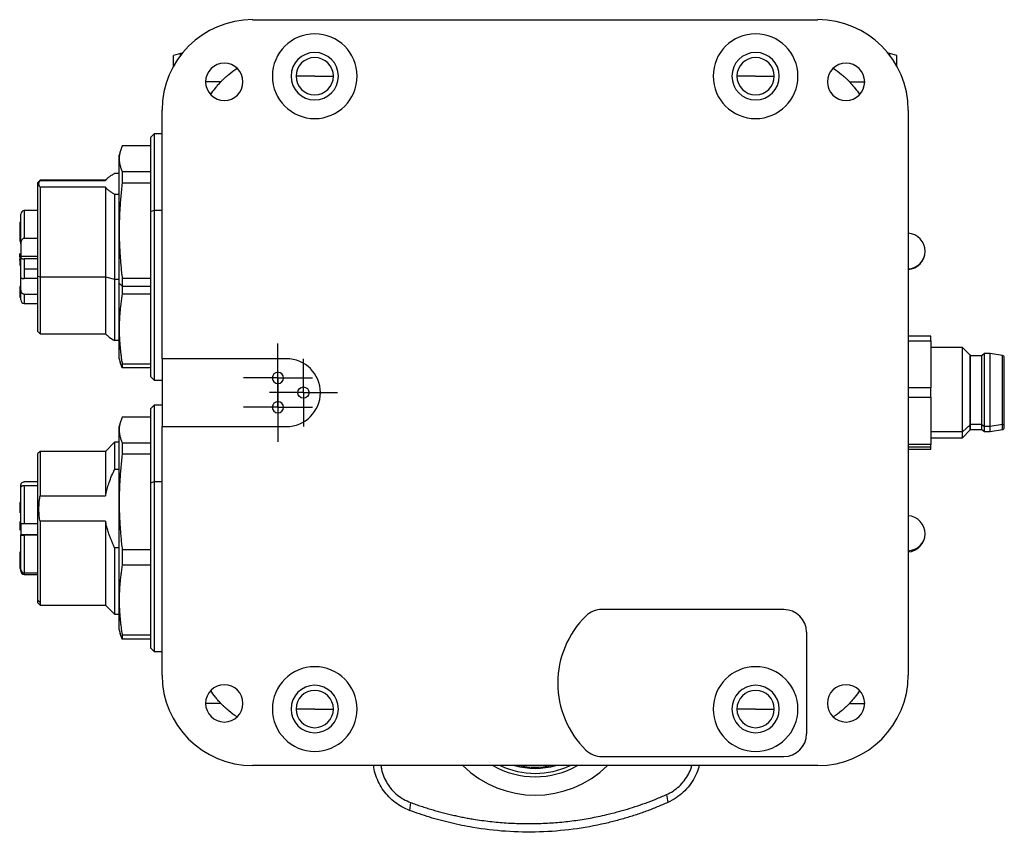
# Model space of a CAD drawing. Header units: inches. Extents: x 0.86 to 7.63, y 2.11 to 8.98.
# Tile 4 of 9: x 3.26 to 4.97, y 2.11 to 3.52. Entities that reach past the tile are written whole.
import ezdxf

# ---------------------------------------------------------------- set-up
doc = ezdxf.new("R2010")
doc.units = ezdxf.units.IN
doc.header["$MEASUREMENT"] = 0
doc.layers.add('SLD-0', color=179, linetype='Continuous')

# ---------------------------------------------------------------- blocks, each defined once
blk = doc.blocks.new('SW_CENTERMARKSYMBOL_0')
at = {"layer": 'SLD-0', "color": 0}
for p, q in [((0, 0.0492), (0, 0.0591)), ((0, 0), (0, 0.0492)), ((-0.0492, 0), (-0.0591, 0)), ((0, 0), (-0.0492, 0)), ((0, 0), (0, -0.0492)), ((0, 0), (0.0492, 0)), ((0.0492, 0), (0.0591, 0)), ((0, -0.0492), (0, -0.0591))]:
    blk.add_line(p, q, dxfattribs=at)
blk = doc.blocks.new('SW_CENTERMARKSYMBOL_1')
at = {"layer": 'SLD-0', "color": 0}
for p, q in [((0, 0.0492), (0, 0.0602)), ((0, 0), (0, 0.0492)), ((-0.0492, 0), (-0.0602, 0)), ((0, 0), (-0.0492, 0)), ((0, 0), (0, -0.0492)), ((0, 0), (0.0492, 0)), ((0.0492, 0), (0.0602, 0)), ((0, -0.0492), (0, -0.0602))]:
    blk.add_line(p, q, dxfattribs=at)
blk = doc.blocks.new('SW_CENTERMARKSYMBOL_2')
at = {"layer": 'SLD-0', "color": 0}
for p, q in [((0, 0.0492), (0, 0.0602)), ((0, 0), (0, 0.0492)), ((-0.0492, 0), (-0.0602, 0)), ((0, 0), (-0.0492, 0)), ((0, 0), (0, -0.0492)), ((0, 0), (0.0492, 0)), ((0.0492, 0), (0.0602, 0)), ((0, -0.0492), (0, -0.0602))]:
    blk.add_line(p, q, dxfattribs=at)

msp = doc.modelspace()

# ---------------------------------------------------------------- linework, layer by layer
at = {"color": 7, "linetype": 'Continuous', "lineweight": 25}
for p, q in [((3.6612, 3.5233), (4.6454, 3.5233)), ((3.5358, 3.4643), (3.5234, 3.461)), ((3.5382, 3.4643), (3.5358, 3.4643)), ((3.5358, 3.4612), (3.5358, 3.4643)), ((4.7708, 3.4643), (4.7683, 3.4643)), ((4.7832, 3.461), (4.7708, 3.4643)), ((4.7708, 3.4611), (4.7708, 3.4643)), ((3.5234, 3.4415), (3.5234, 3.461)), ((4.7832, 3.4415), (4.7832, 3.461)), ((3.6058, 3.4151), (3.5795, 3.4151)), ((3.7694, 3.4249), (3.7369, 3.4249)), ((3.7694, 3.4249), (3.8019, 3.4249)), ((4.5371, 3.4249), (4.5047, 3.4249)), ((4.5371, 3.4249), (4.5696, 3.4249)), ((4.7007, 3.4151), (4.7271, 3.4151)), ((3.5037, 2.9328), (3.5037, 3.3659)), ((4.8029, 3.3659), (4.8029, 2.3816)), ((3.4899, 3.3245), (3.484, 3.3186)), ((3.484, 3.1892), (3.484, 3.3186)), ((3.5037, 3.3245), (3.4899, 3.3245)), ((3.4899, 3.3245), (3.4899, 3.1915)), ((3.4306, 3.2934), (3.4289, 3.2871)), ((3.484, 3.3033), (3.4341, 3.3033)), ((3.4289, 3.2811), (3.4289, 3.2871)), ((3.4289, 3.1558), (3.4289, 3.2811)), ((3.4341, 3.2589), (3.4341, 3.2387)), ((3.4341, 3.2589), (3.484, 3.2589)), ((3.2911, 3.2438), (3.2871, 3.2399)), ((3.4052, 3.2438), (3.2911, 3.2438)), ((3.2911, 3.2438), (3.2911, 3.2433)), ((3.2911, 3.2433), (3.4052, 3.2433)), ((3.4082, 3.2467), (3.4052, 3.2438)), ((3.4052, 3.2438), (3.4052, 3.2433)), ((3.4289, 3.2556), (3.421, 3.2556)), ((3.2871, 3.0763), (3.2871, 3.2399)), ((3.4052, 3.2314), (3.2911, 3.2314)), ((3.2911, 3.2314), (3.2911, 3.0753)), ((3.4052, 3.2314), (3.4052, 3.0753)), ((3.484, 3.2387), (3.4341, 3.2387)), ((3.421, 3.2191), (3.421, 3.0712)), ((3.4289, 3.2191), (3.421, 3.2191)), ((3.2871, 3.1907), (3.2635, 3.1907)), ((3.2635, 3.1907), (3.2635, 3.1424)), ((3.484, 3.1892), (3.4899, 3.1915)), ((3.484, 2.9013), (3.484, 3.1892)), ((3.4899, 3.1915), (3.4899, 2.8954)), ((3.4899, 3.1915), (3.5037, 3.1915)), ((3.2576, 3.1326), (3.2576, 3.1847)), ((3.2556, 3.1705), (3.2576, 3.1705)), ((3.2556, 3.1705), (3.2556, 3.1611)), ((3.2576, 3.1611), (3.2556, 3.1611)), ((3.2556, 3.1598), (3.2576, 3.1598)), ((3.2556, 3.1598), (3.2556, 3.1546)), ((3.4289, 3.0641), (3.4289, 3.1558)), ((3.2556, 3.1546), (3.2576, 3.1546)), ((3.2576, 3.1535), (3.2556, 3.1535)), ((3.2556, 3.1527), (3.2576, 3.1527)), ((3.2556, 3.1527), (3.2556, 3.1388)), ((3.2556, 3.1388), (3.2576, 3.1388)), ((3.2871, 3.1424), (3.2635, 3.1424)), ((3.2556, 3.1376), (3.2576, 3.1376)), ((3.2576, 3.1326), (3.2576, 3.1108)), ((3.2576, 3.1156), (3.2556, 3.1156)), ((3.2556, 3.11), (3.2556, 3.1156)), ((3.2556, 3.11), (3.2576, 3.11)), ((3.2556, 3.1047), (3.2576, 3.1047)), ((3.2576, 3.1108), (3.2576, 3.1082)), ((3.2871, 3.1108), (3.2576, 3.1108)), ((3.2576, 3.074), (3.2576, 3.1082)), ((3.2635, 3.1067), (3.2635, 3.0891)), ((3.2871, 3.1067), (3.2635, 3.1067)), ((3.2556, 3.1015), (3.2576, 3.1015)), ((3.2576, 3.1003), (3.2556, 3.1003)), ((3.2556, 3.0958), (3.2576, 3.0958)), ((3.2635, 3.0891), (3.2635, 3.0725)), ((3.2635, 3.0891), (3.2871, 3.0891)), ((3.2576, 3.0547), (3.2576, 3.074)), ((3.2871, 3.0725), (3.2635, 3.0725)), ((3.2871, 3.0763), (3.2911, 3.0753)), ((3.2871, 2.98), (3.2871, 3.0763)), ((3.2911, 3.0753), (3.4052, 3.0753)), ((3.2911, 3.0753), (3.2911, 2.9761)), ((3.4052, 3.0753), (3.421, 3.0712)), ((3.4052, 3.0753), (3.4052, 2.9761)), ((3.421, 3.0712), (3.421, 2.9643)), ((3.421, 3.0712), (3.4289, 3.0712)), ((3.4341, 3.0729), (3.4341, 3.059)), ((3.4341, 3.0729), (3.484, 3.0729)), ((3.2576, 3.0586), (3.2556, 3.0586)), ((3.2556, 3.0583), (3.2576, 3.0583)), ((3.2556, 3.0583), (3.2556, 3.0467)), ((3.2576, 3.0351), (3.2576, 3.0547)), ((3.4289, 3.0641), (3.4341, 3.059)), ((3.4289, 2.9847), (3.4289, 3.0641)), ((3.4341, 3.059), (3.484, 3.059)), ((3.4341, 3.059), (3.4341, 3.0453)), ((3.2576, 3.0467), (3.2556, 3.0467)), ((3.2556, 3.0457), (3.2576, 3.0457)), ((3.2556, 3.0398), (3.2576, 3.0398)), ((3.2871, 3.0449), (3.2635, 3.0449)), ((3.2635, 3.0449), (3.2635, 3.0292)), ((3.484, 3.0453), (3.4341, 3.0453)), ((3.2635, 3.0292), (3.2871, 3.0292)), ((3.4289, 2.9328), (3.4289, 2.9847)), ((3.2871, 2.98), (3.2911, 2.9761)), ((3.2911, 2.9761), (3.4052, 2.9761)), ((3.4052, 2.9761), (3.4082, 2.9731)), ((4.8423, 2.9722), (4.8029, 2.9722)), ((4.8423, 2.964), (4.8423, 2.9722)), ((3.4289, 2.9643), (3.421, 2.9643)), ((4.8029, 2.964), (4.8423, 2.964)), ((4.8423, 2.964), (4.8423, 2.8819)), ((4.8972, 2.9525), (4.8423, 2.9525)), ((4.911, 2.9387), (4.8972, 2.9525)), ((4.8972, 2.8055), (4.8972, 2.9525)), ((3.4289, 2.9328), (3.4306, 2.9265)), ((3.7202, 2.9328), (3.5037, 2.9328)), ((3.5037, 2.9328), (3.5037, 2.8147)), ((4.9112, 2.9387), (4.911, 2.9387)), ((4.911, 2.8175), (4.911, 2.9387)), ((4.9112, 2.8175), (4.9112, 2.9387)), ((4.9308, 2.9377), (4.9112, 2.9377)), ((4.9358, 2.9416), (4.9308, 2.9377)), ((4.9308, 2.8183), (4.9308, 2.9377)), ((4.9456, 2.9416), (4.9358, 2.9416)), ((4.9358, 2.8149), (4.9358, 2.9416)), ((4.9669, 2.9382), (4.9456, 2.9416)), ((4.9456, 2.8149), (4.9456, 2.9416)), ((4.9669, 2.8179), (4.9669, 2.9382)), ((4.9702, 2.8212), (4.9702, 2.9344)), ((3.4341, 2.9166), (3.4307, 2.9265)), ((3.4341, 2.924), (3.484, 2.924)), ((3.4341, 2.924), (3.4341, 2.9166)), ((3.484, 2.9166), (3.4341, 2.9166)), ((3.484, 2.9013), (3.4899, 2.8954)), ((3.4899, 2.8954), (3.5037, 2.8954)), ((4.8423, 2.8819), (4.8029, 2.8819)), ((4.8423, 2.8656), (4.8423, 2.8819)), ((4.8029, 2.8656), (4.8423, 2.8656)), ((4.8423, 2.8656), (4.8423, 2.7834)), ((3.4899, 2.8521), (3.484, 2.8462)), ((3.5037, 2.8521), (3.4899, 2.8521)), ((3.4899, 2.8521), (3.4899, 2.719)), ((3.484, 2.8308), (3.4341, 2.8308)), ((3.484, 2.7168), (3.484, 2.8462)), ((3.4306, 2.821), (3.4289, 2.8147)), ((3.4289, 2.8086), (3.4289, 2.8147)), ((3.5037, 2.3816), (3.5037, 2.8147)), ((3.5037, 2.8147), (3.7202, 2.8147)), ((4.911, 2.8175), (4.8972, 2.8055)), ((4.9112, 2.8175), (4.911, 2.8175)), ((4.911, 2.8088), (4.911, 2.8175)), ((4.9308, 2.8183), (4.9112, 2.8183)), ((4.9112, 2.8088), (4.9112, 2.8175)), ((4.9308, 2.8183), (4.9358, 2.8149)), ((4.9308, 2.8097), (4.9308, 2.8183)), ((4.9456, 2.8149), (4.9358, 2.8149)), ((4.9358, 2.8058), (4.9358, 2.8149)), ((4.9669, 2.8179), (4.9456, 2.8149)), ((4.9456, 2.8058), (4.9456, 2.8149)), ((4.9669, 2.8092), (4.9669, 2.8179)), ((4.9702, 2.8131), (4.9702, 2.8212)), ((3.4289, 2.6834), (3.4289, 2.8086)), ((4.8972, 2.8055), (4.8423, 2.8055)), ((4.8423, 2.795), (4.8972, 2.795)), ((4.8972, 2.795), (4.911, 2.8088)), ((4.8972, 2.795), (4.8972, 2.8055)), ((4.911, 2.8088), (4.9112, 2.8088)), ((4.9112, 2.8097), (4.9308, 2.8097)), ((4.9308, 2.8097), (4.9358, 2.8058)), ((4.9358, 2.8058), (4.9456, 2.8058)), ((4.9456, 2.8058), (4.9669, 2.8092)), ((3.421, 2.7871), (3.4052, 2.7714)), ((3.4289, 2.7871), (3.421, 2.7871)), ((3.421, 2.7871), (3.421, 2.7399)), ((3.4341, 2.7864), (3.4341, 2.7662)), ((3.4341, 2.7864), (3.484, 2.7864)), ((4.8423, 2.7834), (4.8029, 2.7834)), ((4.8029, 2.7791), (4.8423, 2.7791)), ((4.8423, 2.7791), (4.8423, 2.7834)), ((4.8423, 2.7753), (4.8423, 2.7791)), ((3.2911, 2.7714), (3.2871, 2.7674)), ((3.2871, 2.512), (3.2871, 2.7674)), ((3.4052, 2.7714), (3.2911, 2.7714)), ((3.2911, 2.7714), (3.2911, 2.6937)), ((3.4052, 2.7714), (3.4052, 2.6937)), ((3.484, 2.7662), (3.4341, 2.7662)), ((4.8029, 2.7753), (4.8423, 2.7753)), ((3.4289, 2.7399), (3.421, 2.7399)), ((3.2576, 2.7088), (3.2576, 2.7123)), ((3.2871, 2.7181), (3.2635, 2.7181)), ((3.2635, 2.7114), (3.2635, 2.6452)), ((3.2871, 2.7114), (3.2635, 2.7114)), ((3.484, 2.7168), (3.4899, 2.719)), ((3.484, 2.4288), (3.484, 2.7168)), ((3.4899, 2.719), (3.4899, 2.4229)), ((3.4899, 2.719), (3.5037, 2.719)), ((3.2576, 2.6454), (3.2576, 2.7088)), ((3.2911, 2.6937), (3.4052, 2.6937)), ((3.2576, 2.6825), (3.2556, 2.6825)), ((3.2556, 2.6789), (3.2576, 2.6789)), ((3.4289, 2.5122), (3.4289, 2.6834)), ((3.2556, 2.6732), (3.2576, 2.6732)), ((3.2556, 2.6732), (3.2556, 2.6676)), ((3.2556, 2.6676), (3.2576, 2.6676)), ((3.2576, 2.6454), (3.2576, 2.626)), ((3.2871, 2.6452), (3.2635, 2.6452)), ((3.4052, 2.6495), (3.2911, 2.6495)), ((3.2911, 2.6495), (3.2911, 2.5082)), ((3.4052, 2.6495), (3.4052, 2.5036)), ((3.2556, 2.6347), (3.2576, 2.6347)), ((3.2576, 2.626), (3.2576, 2.6257)), ((3.2871, 2.626), (3.2576, 2.626)), ((3.2576, 2.5653), (3.2576, 2.6257)), ((3.2871, 2.6256), (3.2635, 2.6256)), ((3.2635, 2.6256), (3.2635, 2.5595)), ((3.2576, 2.5957), (3.2556, 2.5957)), ((3.421, 2.6034), (3.421, 2.4879)), ((3.4289, 2.6034), (3.421, 2.6034)), ((3.4341, 2.6005), (3.4341, 2.5729)), ((3.4341, 2.6005), (3.484, 2.6005)), ((3.2556, 2.5845), (3.2576, 2.5845)), ((3.2556, 2.576), (3.2576, 2.576)), ((3.2556, 2.572), (3.2576, 2.572)), ((3.484, 2.5729), (3.4341, 2.5729)), ((3.2556, 2.5691), (3.2576, 2.5691)), ((3.2556, 2.5672), (3.2576, 2.5672)), ((3.2576, 2.5627), (3.2576, 2.5653)), ((3.2635, 2.5595), (3.2871, 2.5595)), ((3.2635, 2.5595), (3.2635, 2.5568)), ((3.2635, 2.5568), (3.2871, 2.5568)), ((3.2871, 2.512), (3.2911, 2.5082)), ((3.2871, 2.5076), (3.2871, 2.512)), ((3.2871, 2.5076), (3.2911, 2.5036)), ((3.2911, 2.5082), (3.2911, 2.5036)), ((3.2911, 2.5036), (3.4052, 2.5036)), ((3.4052, 2.5036), (3.421, 2.4879)), ((3.4289, 2.4603), (3.4289, 2.5122)), ((3.421, 2.4879), (3.4289, 2.4879)), ((4.5863, 2.4958), (4.2692, 2.4958)), ((3.4289, 2.4603), (3.4306, 2.454)), ((3.4341, 2.4442), (3.4307, 2.4541)), ((4.6257, 2.4564), (4.6257, 2.2792)), ((3.4341, 2.4515), (3.484, 2.4515)), ((3.4341, 2.4515), (3.4341, 2.4442)), ((3.484, 2.4442), (3.4341, 2.4442)), ((3.484, 2.4288), (3.4899, 2.4229)), ((3.4899, 2.4229), (3.5037, 2.4229)), ((3.6058, 2.3324), (3.5795, 2.3324)), ((4.7007, 2.3324), (4.7271, 2.3324)), ((3.7694, 2.3225), (3.7369, 2.3225)), ((3.7694, 2.3225), (3.8019, 2.3225)), ((4.5371, 2.3225), (4.5047, 2.3225)), ((4.5371, 2.3225), (4.5696, 2.3225)), ((4.2692, 2.2399), (4.5863, 2.2399)), ((4.6454, 2.2241), (3.6612, 2.2241)), ((4.3817, 2.1734), (4.3843, 2.1598)), ((3.9362, 2.1597), (3.9345, 2.146))]:
    msp.add_line(p, q, dxfattribs=at)
msp.add_circle((3.7497, 2.8737), 0.00984, dxfattribs=at)
for centre, radius, start, end in [((3.6612, 3.3659), 0.1575, 90, 180), ((4.6454, 3.3659), 0.1575, 0, 90), ((3.7694, 3.4249), 0.0738, 0, 180), ((4.5371, 3.4249), 0.0738, 0, 180), ((3.7694, 3.4249), 0.0413, 0, 180), ((4.5371, 3.4249), 0.0413, 0, 180), ((3.6119, 3.4151), 0.0325, 0, 180), ((3.7694, 3.4249), 0.0325, 0, 180), ((4.5371, 3.4249), 0.0325, 0, 180), ((4.6946, 3.4151), 0.0325, 0, 180), ((3.6119, 3.4151), 0.0325, 180, 0), ((3.7694, 3.4249), 0.0738, 180, 0), ((3.7694, 3.4249), 0.0413, 180, 0), ((3.7694, 3.4249), 0.0325, 180, 0), ((4.5371, 3.4249), 0.0738, 180, 0), ((4.5371, 3.4249), 0.0413, 180, 0), ((4.5371, 3.4249), 0.0325, 180, 0), ((4.6946, 3.4151), 0.0325, 180, 0), ((3.2635, 3.1847), 0.00591, 90, 180), ((4.8008, 3.1198), 0.0316, 0, 86.3048), ((4.8008, 3.1198), 0.0316, 273.6952, 0), ((4.8014, 3.1202), 0.031, 272.7896, 359.212), ((3.2635, 3.0351), 0.00591, 180, 270), ((3.7202, 2.8737), 0.0591, 270, 90), ((4.9663, 2.9344), 0.00392, 0, 80.9097), ((3.7054, 2.8993), 0.00984, 0, 180), ((3.7054, 2.8993), 0.00984, 180, 0), ((3.7054, 2.8482), 0.00984, 0, 180), ((3.7054, 2.8482), 0.00984, 180, 0), ((4.9666, 2.8214), 0.00358, 274.4634, 356.4238), ((4.9663, 2.8131), 0.00392, 279.0903, 0), ((4.8008, 2.6277), 0.0316, 0, 86.3048), ((4.8008, 2.6277), 0.0316, 273.6952, 0), ((4.8021, 2.6287), 0.0304, 271.5681, 358.0711), ((3.2634, 2.5654), 0.00581, 181.0101, 270.9757), ((3.2635, 2.5627), 0.00591, 180, 270), ((4.2692, 2.4564), 0.0394, 90, 134.4153), ((4.5863, 2.4564), 0.0394, 0, 90), ((4.356, 2.3678), 0.1634, 134.4153, 180), ((3.7694, 2.3225), 0.0738, 0, 180), ((4.5371, 2.3225), 0.0738, 0, 180), ((3.6612, 2.3816), 0.1575, 180, 270), ((4.356, 2.3678), 0.1634, 180, 225.5847), ((4.6454, 2.3816), 0.1575, 270, 0), ((3.6119, 2.3324), 0.0325, 0, 180), ((3.7694, 2.3225), 0.0413, 0, 180), ((3.7694, 2.3225), 0.0325, 0, 180), ((4.5371, 2.3225), 0.0413, 0, 180), ((4.5371, 2.3225), 0.0325, 0, 180), ((4.6946, 2.3324), 0.0325, 0, 180), ((3.6119, 2.3324), 0.0325, 180, 0), ((4.6946, 2.3324), 0.0325, 180, 0), ((3.7694, 2.3225), 0.0738, 180, 0), ((3.7694, 2.3225), 0.0413, 180, 0), ((3.7694, 2.3225), 0.0325, 180, 0), ((4.5371, 2.3225), 0.0738, 180, 0), ((4.5371, 2.3225), 0.0413, 180, 0), ((4.5371, 2.3225), 0.0325, 180, 0), ((4.5863, 2.2792), 0.0394, 270, 0), ((4.2692, 2.2792), 0.0394, 225.5847, 270), ((4.1533, 2.3521), 0.1796, 225.4247, 314.5753), ((4.1533, 2.3521), 0.1476, 240.0736, 299.9264), ((4.1533, 2.3521), 0.1417, 244.5256, 295.4744), ((4.1533, 2.3521), 0.1329, 254.3575, 285.6425), ((4.1533, 2.3521), 0.1309, 257.8075, 282.1925)]:
    msp.add_arc(centre, radius, start, end, dxfattribs=at)
for points, knots in [([(3.6058, 3.4151), (3.6064, 3.4156), (3.607, 3.4162), (3.6081, 3.4174), (3.6088, 3.4181), (3.6106, 3.4199), (3.6118, 3.421), (3.6152, 3.4242), (3.6175, 3.4262), (3.6244, 3.4319), (3.6292, 3.4355), (3.6342, 3.4387)], [0, 0, 0, 0, 0.0625, 0.0625, 0.125, 0.125, 0.25, 0.25, 0.5, 0.5, 1, 1, 1, 1]), ([(4.6724, 3.4387), (4.6774, 3.4355), (4.6822, 3.4319), (4.6891, 3.4262), (4.6914, 3.4242), (4.6948, 3.421), (4.696, 3.4199), (4.6984, 3.4175), (4.6996, 3.4162), (4.7007, 3.4151)], [0, 0, 0, 0, 0.5, 0.5, 0.75, 0.75, 0.875, 0.875, 1, 1, 1, 1]), ([(3.5883, 3.3928), (3.5908, 3.3967), (3.5936, 3.4005), (3.5979, 3.4061), (3.5994, 3.4079), (3.6025, 3.4115), (3.6041, 3.4132), (3.6058, 3.4151)], [0, 0, 0, 0, 0.5, 0.5, 0.75, 0.75, 1, 1, 1, 1]), ([(4.7007, 3.4151), (4.7024, 3.4132), (4.704, 3.4115), (4.7071, 3.4079), (4.7086, 3.4061), (4.713, 3.4005), (4.7157, 3.3967), (4.7183, 3.3928)], [0, 0, 0, 0, 0.25, 0.25, 0.5, 0.5, 1, 1, 1, 1]), ([(3.4341, 3.3033), (3.4337, 3.3022), (3.4327, 3.3), (3.4315, 3.2967), (3.4306, 3.2935), (3.4298, 3.2903), (3.4293, 3.2872), (3.4289, 3.2841), (3.4289, 3.2821), (3.4289, 3.2811)], [0, 0, 0, 0, 0.149825, 0.297264, 0.442355, 0.585133, 0.725639, 0.863914, 1, 1, 1, 1]), ([(3.4289, 3.2811), (3.4289, 3.2802), (3.4289, 3.2784), (3.4292, 3.2757), (3.4296, 3.273), (3.4302, 3.2703), (3.4309, 3.2675), (3.4318, 3.2646), (3.4329, 3.2618), (3.4337, 3.2598), (3.4341, 3.2589)], [0, 0, 0, 0, 0.118957, 0.239585, 0.361913, 0.48597, 0.611782, 0.739374, 0.868772, 1, 1, 1, 1]), ([(3.2911, 3.2314), (3.2908, 3.2318), (3.2903, 3.2326), (3.2898, 3.2338), (3.2894, 3.235), (3.2892, 3.2362), (3.2891, 3.2376), (3.2893, 3.2393), (3.2899, 3.2413), (3.2907, 3.2426), (3.2911, 3.2433)], [0, 0, 0, 0, 0.100449, 0.20028, 0.29983, 0.399444, 0.49947, 0.666222, 0.83253, 1, 1, 1, 1]), ([(3.4052, 3.2433), (3.4055, 3.2437), (3.4061, 3.2445), (3.4072, 3.2458), (3.4085, 3.247), (3.4099, 3.2483), (3.4122, 3.2502), (3.4157, 3.2526), (3.4192, 3.2546), (3.421, 3.2556)], [0, 0, 0, 0, 0.097645, 0.196059, 0.295551, 0.396418, 0.498934, 0.744394, 1, 1, 1, 1]), ([(3.421, 3.2191), (3.4201, 3.2196), (3.4183, 3.2206), (3.4158, 3.2221), (3.4135, 3.2236), (3.4112, 3.2253), (3.4089, 3.2272), (3.4068, 3.2293), (3.4058, 3.2307), (3.4052, 3.2314)], [0, 0, 0, 0, 0.128975, 0.255244, 0.379101, 0.500874, 0.671061, 0.83698, 1, 1, 1, 1]), ([(3.4341, 3.2387), (3.4337, 3.2346), (3.4327, 3.2264), (3.4315, 3.2142), (3.4306, 3.2022), (3.4298, 3.1903), (3.4293, 3.1787), (3.4289, 3.1672), (3.4289, 3.1596), (3.4289, 3.1558)], [0, 0, 0, 0, 0.149825, 0.297264, 0.442355, 0.585133, 0.725639, 0.863914, 1, 1, 1, 1]), ([(3.2556, 3.1611), (3.2556, 3.1611), (3.2556, 3.1611), (3.2556, 3.1609), (3.2556, 3.1606), (3.2556, 3.1603), (3.2556, 3.16), (3.2556, 3.1598)], [0, 0, 0, 0, 0.126596, 0.308802, 0.524264, 0.764595, 1, 1, 1, 1]), ([(3.4289, 3.1558), (3.4289, 3.1525), (3.4289, 3.1459), (3.4292, 3.1359), (3.4296, 3.1257), (3.4302, 3.1154), (3.4309, 3.105), (3.4318, 3.0944), (3.4329, 3.0837), (3.4337, 3.0765), (3.4341, 3.0729)], [0, 0, 0, 0, 0.118957, 0.239585, 0.361913, 0.48597, 0.611782, 0.739374, 0.868772, 1, 1, 1, 1]), ([(3.2556, 3.1535), (3.2556, 3.1535), (3.2556, 3.1534), (3.2556, 3.1531), (3.2556, 3.1529), (3.2556, 3.1527)], [0, 0, 0, 0, 0.2612802, 0.6148835, 1, 1, 1, 1]), ([(3.2556, 3.1388), (3.2556, 3.1387), (3.2556, 3.1384), (3.2556, 3.138), (3.2556, 3.1378), (3.2556, 3.1376), (3.2556, 3.1376), (3.2556, 3.1376)], [0, 0, 0, 0, 0.222269, 0.420586, 0.635298, 0.863974, 1, 1, 1, 1]), ([(3.2635, 3.1424), (3.2633, 3.1424), (3.2628, 3.1423), (3.262, 3.1421), (3.2613, 3.1417), (3.2604, 3.1411), (3.2596, 3.1401), (3.2586, 3.1383), (3.2577, 3.1358), (3.2577, 3.1337), (3.2576, 3.1326)], [0, 0, 0, 0, 0.058258, 0.117963, 0.181386, 0.250431, 0.364408, 0.500948, 0.733597, 1, 1, 1, 1]), ([(3.2556, 3.11), (3.2556, 3.1094), (3.2556, 3.1089), (3.2556, 3.1079), (3.2556, 3.1074), (3.2556, 3.1064), (3.2556, 3.1059), (3.2556, 3.1051), (3.2556, 3.1048), (3.2556, 3.1047)], [0, 0, 0, 0, 0.25, 0.25, 0.5, 0.5, 0.75, 0.75, 1, 1, 1, 1]), ([(3.2556, 3.1047), (3.2556, 3.1045), (3.2556, 3.1045), (3.2556, 3.1048), (3.2556, 3.1051), (3.2556, 3.1055), (3.2556, 3.1056), (3.2556, 3.1059), (3.2556, 3.106), (3.2556, 3.1062), (3.2556, 3.106), (3.2556, 3.1051), (3.2556, 3.1047), (3.2556, 3.1043), (3.2556, 3.1041), (3.2556, 3.1039), (3.2556, 3.1037), (3.2556, 3.1033), (3.2556, 3.1031), (3.2556, 3.1024), (3.2556, 3.102), (3.2556, 3.1015)], [0, 0, 0, 0, 0.125, 0.125, 0.25, 0.25, 0.3125, 0.3125, 0.375, 0.375, 0.5, 0.5, 0.625, 0.625, 0.6875, 0.6875, 0.75, 0.75, 0.875, 0.875, 1, 1, 1, 1]), ([(3.2576, 3.1082), (3.2576, 3.1081), (3.2577, 3.1079), (3.258, 3.1077), (3.2585, 3.1074), (3.2593, 3.1071), (3.2602, 3.1069), (3.2612, 3.1068), (3.2623, 3.1067), (3.2631, 3.1067), (3.2635, 3.1067)], [0, 0, 0, 0, 0.126287, 0.248627, 0.371697, 0.500093, 0.621272, 0.746975, 0.87326, 1, 1, 1, 1]), ([(3.2556, 3.1003), (3.2556, 3.1003), (3.2556, 3.1003), (3.2556, 3.1002), (3.2556, 3.1), (3.2556, 3.0997), (3.2556, 3.0994), (3.2556, 3.0991), (3.2556, 3.0987), (3.2556, 3.0985), (3.2556, 3.0982), (3.2556, 3.0975), (3.2556, 3.0967), (3.2556, 3.0957), (3.2556, 3.0958), (3.2556, 3.0959)], [0, 0, 0, 0, 0.0259388, 0.0551309, 0.0874846, 0.1257442, 0.1615895, 0.1922676, 0.228795, 0.2706054, 0.3209352, 0.4417386, 0.6574589, 0.892325, 1, 1, 1, 1]), ([(3.2576, 3.074), (3.2576, 3.0739), (3.2577, 3.0737), (3.2579, 3.0735), (3.2583, 3.0733), (3.2588, 3.0731), (3.2596, 3.0728), (3.2612, 3.0725), (3.2627, 3.0725), (3.2635, 3.0725)], [0, 0, 0, 0, 0.116072, 0.224259, 0.324545, 0.416926, 0.501413, 0.755413, 1, 1, 1, 1]), ([(3.2635, 3.0449), (3.2633, 3.0449), (3.2627, 3.045), (3.262, 3.0452), (3.2612, 3.0456), (3.2605, 3.0461), (3.2599, 3.0468), (3.2593, 3.0477), (3.2585, 3.0491), (3.2578, 3.0515), (3.2577, 3.0535), (3.2576, 3.0547)], [0, 0, 0, 0, 0.059934, 0.12183, 0.187115, 0.256967, 0.332298, 0.413769, 0.501835, 0.724934, 1, 1, 1, 1]), ([(3.2556, 3.0466), (3.2556, 3.0466), (3.2556, 3.0466), (3.2556, 3.0464), (3.2556, 3.0461), (3.2556, 3.0459), (3.2556, 3.0457)], [0, 0, 0, 0, 0.170494, 0.408173, 0.694553, 1, 1, 1, 1]), ([(3.2556, 3.0457), (3.2556, 3.045), (3.2556, 3.0436), (3.2556, 3.0417), (3.2556, 3.0404), (3.2556, 3.0401), (3.2556, 3.0399)], [0, 0, 0, 0, 0.309964, 0.57087, 0.816361, 1, 1, 1, 1]), ([(3.4341, 3.0453), (3.4337, 3.0423), (3.4327, 3.0363), (3.4315, 3.0274), (3.4306, 3.0186), (3.4298, 3.0099), (3.4293, 3.0014), (3.4289, 2.993), (3.4289, 2.9874), (3.4289, 2.9847)], [0, 0, 0, 0, 0.149825, 0.297264, 0.442355, 0.585133, 0.725639, 0.863914, 1, 1, 1, 1]), ([(3.4289, 2.9847), (3.4289, 2.9823), (3.4289, 2.9774), (3.4292, 2.9701), (3.4296, 2.9626), (3.4302, 2.9551), (3.4309, 2.9475), (3.4318, 2.9397), (3.4329, 2.9319), (3.4337, 2.9266), (3.4341, 2.924)], [0, 0, 0, 0, 0.118957, 0.239585, 0.361913, 0.48597, 0.611782, 0.739374, 0.868772, 1, 1, 1, 1]), ([(3.4084, 2.9734), (3.4094, 2.9724), (3.4122, 2.9692), (3.4175, 2.9663), (3.421, 2.9643)], [0, 0, 0, 0, 0.3269082, 1, 1, 1, 1]), ([(3.4341, 2.8308), (3.4337, 2.8297), (3.4327, 2.8275), (3.4315, 2.8243), (3.4306, 2.821), (3.4298, 2.8179), (3.4293, 2.8148), (3.4289, 2.8117), (3.4289, 2.8096), (3.4289, 2.8086)], [0, 0, 0, 0, 0.149825, 0.297264, 0.442355, 0.585133, 0.725639, 0.863914, 1, 1, 1, 1]), ([(3.4289, 2.8086), (3.4289, 2.8077), (3.4289, 2.806), (3.4292, 2.8033), (3.4296, 2.8006), (3.4302, 2.7978), (3.4309, 2.795), (3.4318, 2.7922), (3.4329, 2.7893), (3.4337, 2.7874), (3.4341, 2.7864)], [0, 0, 0, 0, 0.118957, 0.239585, 0.361913, 0.48597, 0.611782, 0.739374, 0.868772, 1, 1, 1, 1]), ([(3.4341, 2.7662), (3.4337, 2.7621), (3.4327, 2.7539), (3.4315, 2.7417), (3.4306, 2.7297), (3.4298, 2.7179), (3.4293, 2.7062), (3.4289, 2.6947), (3.4289, 2.6871), (3.4289, 2.6834)], [0, 0, 0, 0, 0.149825, 0.297264, 0.442355, 0.585133, 0.725639, 0.863914, 1, 1, 1, 1]), ([(3.4052, 2.6937), (3.4055, 2.6953), (3.4061, 2.6984), (3.4072, 2.7031), (3.4085, 2.7078), (3.4099, 2.7125), (3.4122, 2.7195), (3.4157, 2.7287), (3.4192, 2.7361), (3.421, 2.7399)], [0, 0, 0, 0, 0.097645, 0.196059, 0.295551, 0.396418, 0.498934, 0.744394, 1, 1, 1, 1]), ([(3.2576, 2.7123), (3.2576, 2.7126), (3.2577, 2.7133), (3.2579, 2.7143), (3.2583, 2.7151), (3.2588, 2.7158), (3.2596, 2.7168), (3.2612, 2.7179), (3.2627, 2.7181), (3.2635, 2.7181)], [0, 0, 0, 0, 0.116072, 0.224259, 0.324545, 0.416926, 0.501413, 0.755413, 1, 1, 1, 1]), ([(3.2635, 2.7114), (3.2633, 2.7114), (3.2627, 2.7114), (3.262, 2.7113), (3.2612, 2.7112), (3.2605, 2.7111), (3.2599, 2.7109), (3.2593, 2.7107), (3.2585, 2.7103), (3.2578, 2.7097), (3.2577, 2.7091), (3.2576, 2.7088)], [0, 0, 0, 0, 0.059934, 0.12183, 0.187115, 0.256967, 0.332298, 0.413769, 0.501835, 0.724934, 1, 1, 1, 1]), ([(3.2911, 2.6495), (3.2908, 2.651), (3.2903, 2.654), (3.2898, 2.6584), (3.2894, 2.6628), (3.2892, 2.6672), (3.2891, 2.6726), (3.2893, 2.679), (3.2899, 2.6864), (3.2907, 2.6913), (3.2911, 2.6937)], [0, 0, 0, 0, 0.100673, 0.200724, 0.300492, 0.400325, 0.500572, 0.666956, 0.832901, 1, 1, 1, 1]), ([(3.2556, 2.6825), (3.2556, 2.6825), (3.2556, 2.6826), (3.2556, 2.6821), (3.2556, 2.6809), (3.2556, 2.6796), (3.2556, 2.6789)], [0, 0, 0, 0, 0.050299, 0.335086, 0.669909, 1, 1, 1, 1]), ([(3.2556, 2.6789), (3.2556, 2.6778), (3.2556, 2.6767), (3.2556, 2.6747), (3.2556, 2.6738), (3.2556, 2.6732)], [0, 0, 0, 0, 0.5, 0.5, 1, 1, 1, 1]), ([(3.4289, 2.6834), (3.4289, 2.6801), (3.4289, 2.6734), (3.4292, 2.6634), (3.4296, 2.6532), (3.4302, 2.6429), (3.4309, 2.6325), (3.4318, 2.622), (3.4329, 2.6113), (3.4337, 2.6041), (3.4341, 2.6005)], [0, 0, 0, 0, 0.118957, 0.239585, 0.361913, 0.48597, 0.611782, 0.739374, 0.868772, 1, 1, 1, 1]), ([(3.2556, 2.6676), (3.2556, 2.6668), (3.2556, 2.6657), (3.2556, 2.6647), (3.2556, 2.6644), (3.2556, 2.6644)], [0, 0, 0, 0, 0.794604, 0.961235, 1, 1, 1, 1]), ([(3.2556, 2.6491), (3.2556, 2.6466), (3.2556, 2.6426), (3.2556, 2.638), (3.2556, 2.6357), (3.2556, 2.6349), (3.2556, 2.6347)], [0, 0, 0, 0, 0.519681, 0.827903, 0.963521, 1, 1, 1, 1]), ([(3.2635, 2.6452), (3.2631, 2.6452), (3.2624, 2.6452), (3.2612, 2.6453), (3.2602, 2.6453), (3.259, 2.6453), (3.2578, 2.6453), (3.2577, 2.6454), (3.2576, 2.6454)], [0, 0, 0, 0, 0.125906, 0.247983, 0.371311, 0.500822, 0.747984, 1, 1, 1, 1]), ([(3.421, 2.6034), (3.4201, 2.6053), (3.4183, 2.6091), (3.4158, 2.6148), (3.4135, 2.6204), (3.4112, 2.6267), (3.4089, 2.6338), (3.4068, 2.6417), (3.4058, 2.6469), (3.4052, 2.6495)], [0, 0, 0, 0, 0.128975, 0.255244, 0.379101, 0.500874, 0.671061, 0.83698, 1, 1, 1, 1]), ([(3.2576, 2.6257), (3.2576, 2.6257), (3.2577, 2.6257), (3.258, 2.6257), (3.2586, 2.6256), (3.2595, 2.6256), (3.2612, 2.6256), (3.2627, 2.6256), (3.2635, 2.6256)], [0, 0, 0, 0, 0.1260856, 0.2483087, 0.371554, 0.5005903, 0.7483028, 1, 1, 1, 1]), ([(3.2556, 2.5957), (3.2556, 2.5957), (3.2556, 2.5957), (3.2556, 2.5953), (3.2556, 2.5948), (3.2556, 2.5939), (3.2556, 2.5928), (3.2556, 2.5908), (3.2556, 2.5886), (3.2556, 2.5866), (3.2556, 2.585), (3.2556, 2.5847), (3.2556, 2.5845)], [0, 0, 0, 0, 0.000901, 0.029381, 0.09774, 0.21981, 0.352714, 0.482314, 0.613042, 0.744593, 0.870887, 1, 1, 1, 1]), ([(3.2556, 2.5845), (3.2556, 2.5839), (3.2556, 2.5827), (3.2556, 2.5801), (3.2556, 2.5777), (3.2556, 2.5762), (3.2556, 2.576), (3.2556, 2.576)], [0, 0, 0, 0, 0.166552, 0.327085, 0.672802, 0.8362, 1, 1, 1, 1]), ([(3.2556, 2.576), (3.2556, 2.576), (3.2556, 2.576), (3.2556, 2.576), (3.2556, 2.5759), (3.2556, 2.5757), (3.2556, 2.5755), (3.2556, 2.5753), (3.2556, 2.575), (3.2556, 2.5746), (3.2556, 2.5741), (3.2556, 2.5732), (3.2556, 2.5724), (3.2556, 2.572)], [0, 0, 0, 0, 0.034124, 0.081051, 0.135194, 0.189337, 0.236264, 0.278751, 0.32047, 0.409353, 0.518242, 0.691181, 1, 1, 1, 1]), ([(3.2556, 2.572), (3.2556, 2.5717), (3.2556, 2.5713), (3.2556, 2.5709), (3.2556, 2.5707), (3.2556, 2.5704), (3.2556, 2.5702), (3.2556, 2.5699), (3.2556, 2.5696), (3.2556, 2.5694), (3.2556, 2.5692), (3.2556, 2.5691), (3.2556, 2.5691), (3.2556, 2.5691)], [0, 0, 0, 0, 0.364535, 0.459271, 0.540379, 0.609791, 0.661839, 0.719148, 0.785764, 0.852381, 0.90969, 0.961737, 1, 1, 1, 1]), ([(3.4341, 2.5729), (3.4337, 2.5699), (3.4327, 2.5639), (3.4315, 2.555), (3.4306, 2.5462), (3.4298, 2.5375), (3.4293, 2.529), (3.4289, 2.5205), (3.4289, 2.515), (3.4289, 2.5122)], [0, 0, 0, 0, 0.149825, 0.297264, 0.442355, 0.585133, 0.725639, 0.863914, 1, 1, 1, 1]), ([(3.2556, 2.569), (3.2556, 2.5688), (3.2556, 2.5684), (3.2556, 2.5678), (3.2556, 2.5673), (3.2556, 2.5672), (3.2556, 2.5672), (3.2556, 2.5672)], [0, 0, 0, 0, 0.246646, 0.593257, 0.887579, 0.981228, 1, 1, 1, 1]), ([(3.4289, 2.5122), (3.4289, 2.5098), (3.4289, 2.505), (3.4292, 2.4976), (3.4296, 2.4902), (3.4302, 2.4826), (3.4309, 2.475), (3.4318, 2.4673), (3.4329, 2.4594), (3.4337, 2.4542), (3.4341, 2.4515)], [0, 0, 0, 0, 0.118957, 0.239585, 0.361913, 0.48597, 0.611782, 0.739374, 0.868772, 1, 1, 1, 1]), ([(3.6058, 2.3324), (3.6041, 2.3342), (3.6025, 2.336), (3.5994, 2.3396), (3.5979, 2.3414), (3.5936, 2.3469), (3.5908, 2.3507), (3.5883, 2.3546)], [0, 0, 0, 0, 0.25, 0.25, 0.5, 0.5, 1, 1, 1, 1]), ([(4.7183, 2.3546), (4.7157, 2.3507), (4.713, 2.3469), (4.7086, 2.3414), (4.7071, 2.3396), (4.704, 2.336), (4.7024, 2.3342), (4.7007, 2.3324)], [0, 0, 0, 0, 0.5, 0.5, 0.75, 0.75, 1, 1, 1, 1]), ([(3.6342, 2.3087), (3.6292, 2.312), (3.6244, 2.3155), (3.6174, 2.3213), (3.6152, 2.3233), (3.6118, 2.3265), (3.6106, 2.3276), (3.6081, 2.33), (3.6069, 2.3312), (3.6058, 2.3324)], [0, 0, 0, 0, 0.5, 0.5, 0.75, 0.75, 0.875, 0.875, 1, 1, 1, 1]), ([(4.7007, 2.3324), (4.7002, 2.3318), (4.6996, 2.3312), (4.6984, 2.33), (4.6978, 2.3294), (4.696, 2.3276), (4.6948, 2.3264), (4.6913, 2.3232), (4.6891, 2.3213), (4.6821, 2.3155), (4.6774, 2.312), (4.6724, 2.3087)], [0, 0, 0, 0, 0.0625, 0.0625, 0.125, 0.125, 0.25, 0.25, 0.5, 0.5, 1, 1, 1, 1]), ([(3.9345, 2.146), (3.93, 2.1479), (3.9212, 2.1517), (3.909, 2.1598), (3.8982, 2.1693), (3.8889, 2.1806), (3.8812, 2.193), (3.8757, 2.2064), (3.8726, 2.217), (3.8721, 2.2229), (3.8719, 2.2241)], [0, 0, 0, 0, 0.141164, 0.275674, 0.415326, 0.552312, 0.690055, 0.828809, 0.964743, 1, 1, 1, 1]), ([(3.8848, 2.2241), (3.8851, 2.2218), (3.8859, 2.2152), (3.8895, 2.2045), (3.8955, 2.1925), (3.9035, 2.1817), (3.9132, 2.1725), (3.9241, 2.1648), (3.9321, 2.1614), (3.9362, 2.1597)], [0, 0, 0, 0, 0.079599, 0.233506, 0.38633, 0.539269, 0.693321, 0.84541, 1, 1, 1, 1]), ([(4.3817, 2.1734), (4.3857, 2.1753), (4.3935, 2.1792), (4.404, 2.1876), (4.4131, 2.1974), (4.4202, 2.2087), (4.4246, 2.2177), (4.4259, 2.2231), (4.4261, 2.2241)], [0, 0, 0, 0, 0.1928189, 0.3825233, 0.5740601, 0.7642489, 0.9545813, 1, 1, 1, 1]), ([(4.4388, 2.2241), (4.4383, 2.222), (4.4366, 2.2147), (4.431, 2.2029), (4.4223, 2.1891), (4.4114, 2.1773), (4.3987, 2.1671), (4.3892, 2.1623), (4.3843, 2.1598)], [0, 0, 0, 0, 0.074039, 0.258433, 0.442648, 0.629999, 0.810169, 1, 1, 1, 1]), ([(3.9362, 2.1597), (3.9393, 2.1586), (3.9454, 2.1563), (3.9547, 2.1532), (3.9639, 2.1502), (3.9731, 2.1474), (3.9823, 2.1447), (3.9915, 2.1422), (4.0006, 2.1399), (4.0097, 2.1378), (4.0188, 2.1358), (4.0278, 2.1339), (4.0368, 2.1322), (4.0523, 2.1296), (4.0744, 2.1265), (4.103, 2.1239), (4.1316, 2.1228), (4.1602, 2.123), (4.1888, 2.1245), (4.2172, 2.1274), (4.2456, 2.1317), (4.2704, 2.1367), (4.2917, 2.1419), (4.3096, 2.1469), (4.3276, 2.1525), (4.3457, 2.1587), (4.3638, 2.1656), (4.3757, 2.1708), (4.3817, 2.1734)], [0, 0, 0, 0, 0.021976, 0.043713, 0.065219, 0.086504, 0.107577, 0.128451, 0.149135, 0.169644, 0.189992, 0.210192, 0.230262, 0.250217, 0.313289, 0.375481, 0.437806, 0.499854, 0.561763, 0.623953, 0.686145, 0.749223, 0.789334, 0.82997, 0.871254, 0.913295, 0.956184, 1, 1, 1, 1]), ([(4.3843, 2.1598), (4.3813, 2.1584), (4.3751, 2.1557), (4.3658, 2.1519), (4.3564, 2.1481), (4.3468, 2.1444), (4.337, 2.141), (4.3271, 2.1376), (4.3171, 2.1344), (4.3069, 2.1314), (4.2966, 2.1285), (4.2862, 2.1258), (4.2606, 2.1196), (4.219, 2.1121), (4.1607, 2.1074), (4.1022, 2.1085), (4.0571, 2.1139), (4.0255, 2.1197), (4.0064, 2.1239), (3.9878, 2.1287), (3.9696, 2.1339), (3.9518, 2.1397), (3.9402, 2.1439), (3.9345, 2.146)], [0, 0, 0, 0, 0.022031, 0.044198, 0.066503, 0.088951, 0.111542, 0.134281, 0.15717, 0.180212, 0.203409, 0.226764, 0.250279, 0.373611, 0.500157, 0.626841, 0.750304, 0.793188, 0.835543, 0.877385, 0.91873, 0.959596, 1, 1, 1, 1])]:
    msp.add_open_spline(points, degree=3, knots=knots, dxfattribs=at)

# ---------------------------------------------------------------- block references
at = {"layer": 'SLD-0'}
for name, p in [('SW_CENTERMARKSYMBOL_1', (3.7054, 2.8993)), ('SW_CENTERMARKSYMBOL_0', (3.7497, 2.8737)), ('SW_CENTERMARKSYMBOL_2', (3.7054, 2.8482))]:
    msp.add_blockref(name, p, dxfattribs=at)

doc.saveas('drawing.dxf')
